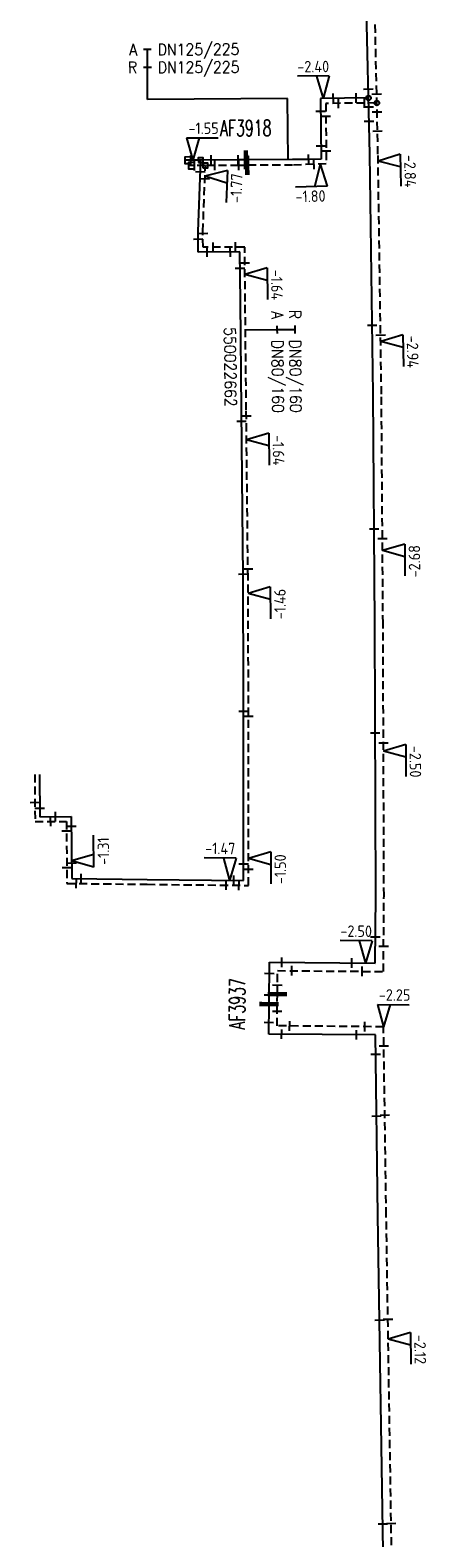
# Model space of a CAD drawing. Header units: millimetres. Extents: x 0 to 118318689, y 0 to 490460760.
# Tile 60 of 117: x 117734249 to 117765495, y 486061042 to 486179351. Entities that reach past the tile are written whole.
import ezdxf
from ezdxf.enums import TextEntityAlignment as Align

# ---------------------------------------------------------------- set-up
doc = ezdxf.new("R2010")
doc.units = ezdxf.units.MM
doc.header["$LTSCALE"] = 200
doc.linetypes.add('HIDDEN2', pattern=[4.7625, 3.175, -1.5875])
doc.layers.get('0').update_dxf_attribs({"color": 8})
for name, color, linetype in [('WT-C-AFSLUITER', 7, 'Continuous'), ('WT-C-mof', 7, 'Continuous'), ('WT-C-tstuk', 7, 'Continuous'), ('WT-I-diam', 7, 'Continuous'), ('WT-I-info', 7, 'Continuous'), ('WT-I-NAP', 7, 'Continuous'), ('WT-L-aanvoer', 6, 'Continuous'), ('WT-L-retour', 6, 'HIDDEN2')]:
    doc.layers.add(name, color=color, linetype=linetype)
doc.styles.add('DIN17', font='ROMANS.SHX', dxfattribs={"width": 0.9})
doc.styles.add('ISOCP', font='ISOCP.SHX')

# ---------------------------------------------------------------- blocks, each defined once
blk = doc.blocks.new('LR-mof')
at = {"color": 0, "linetype": 'ByBlock', "lineweight": -2}
blk.add_line((0, -0.75), (0, 0.75), dxfattribs=at)
blk = doc.blocks.new('LR-tsb')
blk.add_circle((0, 0), 0.375)
blk = doc.blocks.new('nap1')
at = {"color": 0, "linetype": 'Continuous'}
for p, q in [((-1, 3.5), (0, 0)), ((-1, 3.5), (4, 3.5)), ((1, 3.5), (0, 0))]:
    blk.add_line(p, q, dxfattribs=at)
at = {"color": 0, "linetype": 'Continuous', "style": 'ISOCP'}
for tag, p in [('*1', (1.7, 5)), ('*2', (4, 1.5))]:
    blk.add_attdef(tag, text='', height=1.8, dxfattribs=at).set_placement(p, align=Align.MIDDLE)
blk = doc.blocks.new('nap2')
at = {"color": 0, "linetype": 'Continuous'}
for p, q in [((1, 3.5), (-4, 3.5)), ((-1, 3.5), (0, 0)), ((1, 3.5), (0, 0))]:
    blk.add_line(p, q, dxfattribs=at)
at = {"color": 0, "linetype": 'Continuous', "style": 'ISOCP'}
for tag, p in [('*1', (-1.5, 5)), ('*2', (-4, 1.5))]:
    blk.add_attdef(tag, text='', height=1.8, dxfattribs=at).set_placement(p, align=Align.MIDDLE)
blk = doc.blocks.new('LR-tso')
blk.add_lwpolyline([(-0.375, -0.375), (0.375, -0.375), (0.375, 0.375), (-0.375, 0.375)], close=True)
blk = doc.blocks.new('LR-smof')
at = {"color": 0, "linetype": 'ByBlock', "lineweight": -2}
blk.add_lwpolyline([(1, 0.5), (0, 0.5), (0, -0.5), (1, -0.5)], dxfattribs=at)
blk = doc.blocks.new('LR-AFS')
at = {"color": 0, "lineweight": -3, "const_width": 0.7}
blk.add_lwpolyline([(0, -1.5), (0, 1.5)], dxfattribs=at)
at = {"color": 7, "linetype": 'ByBlock', "lineweight": -2, "style": 'DIN17', "width": 0.9}
blk.add_attdef('*1', text='', height=2.5, dxfattribs=at).set_placement((0, 5), align=Align.MIDDLE)
at = {"color": 0, "linetype": 'ByBlock', "lineweight": -2, "style": 'DIN17', "width": 0.3, "flags": 1}
for tag, p in [('*2', (2.5, 1.5)), ('OCODE', (-7.5, -2.5)), ('NCODE', (-2.5, -2.5)), ('BC', (2.5, -2.5)), ('RK', (7.5, -2.5)), ('ST', (-7.5, -5)), ('VCODE', (-2.5, -5)), ('NIVO', (2.5, -5)), ('IMM', (7.5, -5)), ('FABR', (-7.5, -7.5)), ('TYPE', (-2.5, -7.5)), ('OPBOUW', (2.5, -7.5)), ('BEDIEN', (7.5, -7.5)), ('VERTR', (-7.5, -10)), ('OPBLEN', (-2.5, -10)), ('HULPST', (2.5, -10)), ('VERLSP', (7.5, -10)), ('DEKM', (-7.5, -12.5)), ('PDATUM', (-2.5, -12.5)), ('OPM', (2.5, -12.5)), ('BORD', (7.5, -12.5)), ('BORDL', (-7.5, -15)), ('BORDX', (-2.5, -15)), ('BORDY', (2.5, -15)), ('BORDZ', (7.5, -15))]:
    blk.add_attdef(tag, text='', height=1.8, dxfattribs=at).set_placement(p, align=Align.MIDDLE)
blk = doc.blocks.new('LR-hyp')
at = {"color": 7, "linetype": 'ByBlock', "lineweight": -3, "style": 'DIN17', "width": 0.9}
blk.add_attdef('*1', text='', height=1.8, dxfattribs=at).set_placement((0, 0), align=Align.MIDDLE)
at = {"color": 7, "linetype": 'ByBlock', "lineweight": -2, "style": 'DIN17', "width": 0.9, "flags": 1}
blk.add_attdef('*2', text='', height=1.8, dxfattribs=at).set_placement((0, -5), align=Align.MIDDLE)
blk = doc.blocks.new('LR-DIAB2')
at = {"color": 0, "linetype": 'Continuous', "lineweight": -3}
blk.add_line((0, 5), (0, 7.8), dxfattribs=at)
at = {"color": 0, "lineweight": -3}
blk.add_line((0, 0), (0, 5), dxfattribs=at)
for points in [[(0.61, 7.8), (0, 7.8), (-0.61, 7.8)], [(0.61, 5), (0, 5), (-0.61, 5)]]:
    blk.add_lwpolyline(points, dxfattribs=at)
at = {"color": 1, "lineweight": -3, "style": 'DIN17', "width": 0.9}
for tag, p in [('*1', (-1.61, 7.8)), ('*2', (-1.61, 5.02))]:
    blk.add_attdef(tag, text='', height=1.8, dxfattribs=at).set_placement(p, align=Align.MIDDLE_RIGHT)
for tag, p in [('*11', (1.61, 7.8)), ('*12', (1.61, 5))]:
    blk.add_attdef(tag, text='', height=1.8, dxfattribs=at).set_placement(p, align=Align.MIDDLE_LEFT)

msp = doc.modelspace()

# ---------------------------------------------------------------- linework, layer by layer
at = {"layer": 'WT-I-diam'}
for p, q in [((117754479, 486173987), (117743481, 486173922)), ((117754507, 486169187), (117754479, 486173987))]:
    msp.add_line(p, q, dxfattribs=at)
at = {"layer": 'WT-L-aanvoer', "lineweight": -3}
for p, q in [((117760926, 486169613), (117760554, 486186736)), ((117760833, 486174031), (117757070, 486173998)), ((117757070, 486173998), (117757113, 486169239)), ((117757113, 486169239), (117756110, 486169212)), ((117761198, 486150785), (117760926, 486169613)), ((117761323, 486132797), (117761198, 486150785)), ((117761398, 486111448), (117761323, 486132797)), ((117761354, 486106136), (117761398, 486111448)), ((117753015, 486102923), (117753042, 486106205)), ((117753042, 486106205), (117761354, 486106136)), ((117752995, 486100571), (117753015, 486102923)), ((117761371, 486100502), (117752995, 486100571)), ((117761576, 486086345), (117761371, 486100502)), ((117762093, 486053792), (117761576, 486086345))]:
    msp.add_line(p, q, dxfattribs=at)
at = {"layer": 'WT-L-aanvoer'}
for p, q in [((117747651, 486169152), (117746395, 486169147)), ((117747442, 486163545), (117747651, 486169152)), ((117750591, 486169164), (117747651, 486169152)), ((117751205, 486169168), (117750591, 486169164)), ((117754853, 486169189), (117751205, 486169168)), ((117756110, 486169212), (117754853, 486169189)), ((117747443, 486163366), (117747442, 486163545)), ((117747453, 486161926), (117747443, 486163366)), ((117750729, 486161950), (117747453, 486161926)), ((117750765, 486158057), (117750729, 486161950)), ((117750846, 486149532), (117750765, 486158057)), ((117750985, 486136433), (117750846, 486149532)), ((117751019, 486127600), (117750985, 486136433)), ((117751018, 486116036), (117751019, 486127600)), ((117734988, 486120952), (117735012, 486117625)), ((117735012, 486117625), (117737477, 486117643)), ((117737477, 486117643), (117737517, 486112769)), ((117751015, 486112622), (117751018, 486116036)), ((117737517, 486112769), (117743452, 486112704)), ((117743452, 486112704), (117751015, 486112622))]:
    msp.add_line(p, q, dxfattribs=at)
at = {"layer": 'WT-L-retour', "lineweight": -3}
for p, q in [((117761576, 486169624), (117761204, 486186747)), ((117761486, 486173637), (117757474, 486173601)), ((117757474, 486173601), (117757517, 486168850)), ((117761848, 486150792), (117761576, 486169624)), ((117751305, 486168743), (117750634, 486168740)), ((117754860, 486168764), (117751305, 486168743)), ((117756521, 486168823), (117754860, 486168764)), ((117757517, 486168850), (117756521, 486168823)), ((117761973, 486132801), (117761848, 486150792)), ((117762048, 486111447), (117761973, 486132801)), ((117761999, 486105480), (117762048, 486111447)), ((117753671, 486103704), (117753687, 486105549)), ((117753687, 486105549), (117761999, 486105480)), ((117753651, 486101216), (117753671, 486103704)), ((117762011, 486101146), (117753651, 486101216)), ((117762226, 486086355), (117762011, 486101146)), ((117762743, 486053801), (117762226, 486086355))]:
    msp.add_line(p, q, dxfattribs=at)
at = {"layer": 'WT-L-retour'}
for p, q in [((117748015, 486168729), (117746692, 486168723)), ((117747822, 486163540), (117748015, 486168729)), ((117750634, 486168740), (117748015, 486168729)), ((117747823, 486163369), (117747822, 486163540)), ((117747831, 486162309), (117747823, 486163369)), ((117751105, 486162333), (117747831, 486162309)), ((117751145, 486158061), (117751105, 486162333)), ((117751226, 486149536), (117751145, 486158061)), ((117751365, 486136436), (117751226, 486149536)), ((117751399, 486127600), (117751365, 486136436)), ((117751398, 486116035), (117751399, 486127600)), ((117734608, 486120949), (117734635, 486117242)), ((117734635, 486117242), (117737100, 486117261)), ((117737100, 486117261), (117737141, 486112393)), ((117751395, 486112238), (117751398, 486116035)), ((117737141, 486112393), (117743448, 486112324)), ((117743448, 486112324), (117751395, 486112238))]:
    msp.add_line(p, q, dxfattribs=at)

# ---------------------------------------------------------------- block references
at = {"layer": 'WT-C-AFSLUITER', "linetype": 'Continuous'}
ref = msp.add_blockref('LR-AFS', (117751205, 486169168), dxfattribs=dict(at, xscale=499.9999999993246, yscale=499.9999999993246, zscale=499.9999999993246, rotation=0.3350179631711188))
ref.add_attrib('*1', 'AF3918', dxfattribs={"layer": '0', "color": 7, "linetype": 'ByBlock', "lineweight": -2, "height": 1250, "rotation": 0.33502, "style": 'DIN17', "width": 0.65}).set_placement((117751191, 486171668), align=Align.MIDDLE)
for p, xscale, yscale, zscale, rotation in [((117751305, 486168743), 499.9999999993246, 499.9999999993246, 499.9999999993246, 0.3350179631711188), ((117753671, 486103704), 500.0000000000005, 500.0000000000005, 500.0000000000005, 89.5236)]:
    msp.add_blockref('LR-AFS', p, dxfattribs=dict(at, xscale=xscale, yscale=yscale, zscale=zscale, rotation=rotation))
ref = msp.add_blockref('LR-AFS', (117753015, 486102923), dxfattribs=dict(at, xscale=500.0000000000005, yscale=500.0000000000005, zscale=500.0000000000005, rotation=89.5236))
ref.add_attrib('*1', 'AF3937', dxfattribs={"layer": '0', "color": 7, "linetype": 'ByBlock', "lineweight": -2, "height": 1250, "rotation": 89.5236, "style": 'DIN17', "width": 0.65}).set_placement((117750515, 486102943), align=Align.MIDDLE)
at = {"layer": 'WT-C-mof', "lineweight": -3}
for p, xscale, yscale, zscale, rotation in [((117758070, 486174007), 499.9999999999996, 499.9999999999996, 499.9999999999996, 0.5156415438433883), ((117758474, 486173610), 499.9999999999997, 499.9999999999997, 499.9999999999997, 0.5156415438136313), ((117759833, 486174022), 500.0000000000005, 500.0000000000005, 500.0000000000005, 180.5156415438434), ((117760818, 486174731), 499.9999999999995, 499.9999999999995, 499.9999999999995, 271.2447695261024), ((117760487, 486173628), 499.999999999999, 499.999999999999, 499.999999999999, 180.5156415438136), ((117761471, 486174337), 500.0000000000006, 500.0000000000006, 500.0000000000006, 271.2447695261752), ((117757079, 486172998), 500.0000000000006, 500.0000000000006, 500.0000000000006, 270.5156415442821), ((117757483, 486172601), 500.0000000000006, 500.0000000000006, 500.0000000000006, 270.5156415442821), ((117760848, 486173332), 499.9999999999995, 499.9999999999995, 499.9999999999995, 271.2447695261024), ((117761502, 486172938), 500.0000000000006, 500.0000000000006, 500.0000000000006, 271.2447695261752), ((117757104, 486170243), 500.0000000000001, 500.0000000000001, 500.0000000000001, 90.51564154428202), ((117756110, 486169212), 499.9999999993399, 499.9999999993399, 499.9999999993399, 181.5909595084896), ((117756521, 486168823), 500.0000000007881, 500.0000000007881, 500.0000000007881, 181.5909595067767), ((117757508, 486169847), 500.0000000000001, 500.0000000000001, 500.0000000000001, 90.51564154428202), ((117754639, 486101208), 500.0000000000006, 500.0000000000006, 500.0000000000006, 359.5236257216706), ((117760511, 486101159), 499.9999999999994, 499.9999999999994, 499.9999999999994, 179.5236257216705), ((117754007, 486100563), 500, 500, 500, 359.5236257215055), ((117759871, 486100514), 499.9999999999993, 499.9999999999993, 499.9999999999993, 179.5236257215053), ((117762033, 486099647), 499.9999999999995, 499.9999999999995, 499.9999999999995, 270.8302714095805), ((117761392, 486099002), 500, 500, 500, 270.8302714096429)]:
    msp.add_blockref('LR-mof', p, dxfattribs=dict(at, xscale=xscale, yscale=yscale, zscale=zscale, rotation=rotation))
at = {"layer": 'WT-C-mof', "linetype": 'Continuous', "lineweight": -3}
for p, xscale, yscale, zscale, rotation in [((117760870, 486172205), 500, 500, 500, 271.2448), ((117761537, 486171432), 500, 500, 500, 271.2448), ((117761120, 486156205), 500, 500, 500, 270.828), ((117761781, 486155426), 500, 500, 500, 270.828), ((117761271, 486140209), 499.9999999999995, 499.9999999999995, 499.9999999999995, 270.3957), ((117761927, 486139459), 499.9999999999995, 499.9999999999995, 499.9999999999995, 270.3957), ((117761353, 486124211), 500, 500, 500, 270.2030999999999), ((117762006, 486123421), 500, 500, 500, 270.2030999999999), ((117761371, 486108184), 500.0000000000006, 500.0000000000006, 500.0000000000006, 89.5236), ((117762015, 486107438), 500.0000000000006, 500.0000000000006, 500.0000000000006, 89.5236), ((117754026, 486106197), 500.0000000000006, 500.0000000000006, 500.0000000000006, 359.5236), ((117759526, 486106151), 500.0000000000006, 500.0000000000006, 500.0000000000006, 359.5236), ((117753035, 486105315), 500.0000000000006, 500.0000000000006, 500.0000000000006, 89.5236), ((117754802, 486105540), 500.0000000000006, 500.0000000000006, 500.0000000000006, 359.5236), ((117760328, 486105494), 500.0000000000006, 500.0000000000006, 500.0000000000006, 359.5236), ((117753677, 486104400), 500.0000000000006, 500.0000000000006, 500.0000000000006, 89.5236), ((117753660, 486102350), 500.0000000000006, 500.0000000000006, 500.0000000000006, 89.5236), ((117753003, 486101467), 500.0000000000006, 500.0000000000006, 500.0000000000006, 89.5236), ((117761463, 486094146), 499.9999999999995, 499.9999999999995, 499.9999999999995, 270.8303), ((117762112, 486094225), 499.9999999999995, 499.9999999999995, 499.9999999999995, 270.8303), ((117761706, 486078139), 499.9999999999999, 499.9999999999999, 499.9999999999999, 270.9104), ((117762355, 486078202), 499.9999999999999, 499.9999999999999, 499.9999999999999, 270.9104), ((117761960, 486062137), 499.9999999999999, 499.9999999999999, 499.9999999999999, 270.9104), ((117762610, 486062178), 499.9999999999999, 499.9999999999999, 499.9999999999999, 270.9104)]:
    msp.add_blockref('LR-mof', p, dxfattribs=dict(at, xscale=xscale, yscale=yscale, zscale=zscale, rotation=rotation))
at = {"layer": 'WT-C-mof', "linetype": 'Continuous'}
for name, p, xscale, yscale, zscale, rotation in [('LR-smof', (117746395, 486169147), 500.0000000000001, 500.0000000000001, 500.0000000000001, 0.2405), ('LR-smof', (117746692, 486168723), 500.0000000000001, 500.0000000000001, 500.0000000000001, 0.2403), ('LR-mof', (117746882, 486169149), 500.0000000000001, 500.0000000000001, 500.0000000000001, 0.2405), ('LR-mof', (117747159, 486168725), 500.0000000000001, 500.0000000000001, 500.0000000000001, 0.2403), ('LR-mof', (117748479, 486169155), 500.0000000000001, 500.0000000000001, 500.0000000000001, 0.2405), ('LR-mof', (117748759, 486168732), 500.0000000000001, 500.0000000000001, 500.0000000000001, 0.2403), ('LR-mof', (117750591, 486169164), 500.0000000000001, 500.0000000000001, 500.0000000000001, 0.2405), ('LR-mof', (117750634, 486168740), 500.0000000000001, 500.0000000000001, 500.0000000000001, 0.2403), ('LR-mof', (117747616, 486168219), 500, 500, 500, 87.86260000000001), ('LR-mof', (117747975, 486167659), 500, 500, 500, 87.86260000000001), ('LR-mof', (117747823, 486163409), 500.0000000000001, 500.0000000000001, 500.0000000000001, 270.4193), ('LR-mof', (117747446, 486162961), 500.0000000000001, 500.0000000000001, 500.0000000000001, 270.4193), ('LR-mof', (117748158, 486161931), 500.0000000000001, 500.0000000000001, 500.0000000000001, 0.4193), ('LR-mof', (117748624, 486162315), 500.0000000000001, 500.0000000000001, 500.0000000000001, 0.4193), ('LR-mof', (117749974, 486161944), 500.0000000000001, 500.0000000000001, 500.0000000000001, 0.4193), ('LR-mof', (117750384, 486162327), 500.0000000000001, 500.0000000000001, 500.0000000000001, 0.4193), ('LR-mof', (117750741, 486160668), 500.0000000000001, 500.0000000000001, 500.0000000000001, 270.5405), ('LR-mof', (117751117, 486161087), 500.0000000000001, 500.0000000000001, 500.0000000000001, 270.5405), ('LR-mof', (117751230, 486149085), 500.0000000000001, 500.0000000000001, 500.0000000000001, 270.6081), ('LR-mof', (117750855, 486148670), 500.0000000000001, 500.0000000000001, 500.0000000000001, 270.6081), ('LR-mof', (117751358, 486137086), 500.0000000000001, 500.0000000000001, 500.0000000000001, 270.6081), ('LR-mof', (117750982, 486136672), 500.0000000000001, 500.0000000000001, 500.0000000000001, 270.6081), ('LR-mof', (117751019, 486125893), 500.0000000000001, 500.0000000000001, 500.0000000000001, 89.99489999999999), ('LR-mof', (117751399, 486125484), 500.0000000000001, 500.0000000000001, 500.0000000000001, 89.99489999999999), ('LR-mof', (117734624, 486118756), 500.0000000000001, 500.0000000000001, 500.0000000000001, 270.4193), ('LR-mof', (117735007, 486118291), 500.0000000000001, 500.0000000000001, 500.0000000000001, 270.4193), ('LR-mof', (117735864, 486117251), 500.0000000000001, 500.0000000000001, 500.0000000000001, 0.4193), ('LR-mof', (117736252, 486117634), 500.0000000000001, 500.0000000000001, 500.0000000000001, 0.4193), ('LR-mof', (117737106, 486116528), 500, 500, 500, 270.4758), ('LR-mof', (117737483, 486116882), 500, 500, 500, 270.4758), ('LR-mof', (117737130, 486113635), 500, 500, 500, 270.4758), ('LR-mof', (117737507, 486113994), 500, 500, 500, 270.4758), ('LR-mof', (117751016, 486113893), 500, 500, 500, 89.95550000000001), ('LR-mof', (117751396, 486113484), 500, 500, 500, 89.95550000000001), ('LR-mof', (117737879, 486112385), 500.0000000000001, 500.0000000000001, 500.0000000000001, 359.3789), ('LR-mof', (117738256, 486112761), 500.0000000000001, 500.0000000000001, 500.0000000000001, 359.3789), ('LR-mof', (117749658, 486112257), 500.0000000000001, 500.0000000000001, 500.0000000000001, 359.3789), ('LR-mof', (117750243, 486112631), 500.0000000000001, 500.0000000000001, 500.0000000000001, 359.3789), ('LR-mof', (117750657, 486112246), 500.0000000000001, 500.0000000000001, 500.0000000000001, 359.3789), ('LR-mof', (117753018, 486103617), 500.0000000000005, 500.0000000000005, 500.0000000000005, 89.5236)]:
    msp.add_blockref(name, p, dxfattribs=dict(at, xscale=xscale, yscale=yscale, zscale=zscale, rotation=rotation))
at = {"layer": 'WT-C-tstuk', "linetype": 'Continuous', "lineweight": -3, "xscale": 499.9999999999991, "yscale": 499.9999999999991, "zscale": 499.9999999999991, "rotation": 180.5156}
for p in [(117760833, 486174031), (117761486, 486173637)]:
    msp.add_blockref('LR-tsb', p, dxfattribs=at)
at = {"layer": 'WT-C-tstuk', "linetype": 'Continuous', "xscale": 500.0000000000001, "yscale": 500.0000000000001, "zscale": 500.0000000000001}
for p, rotation in [((117747651, 486169152), 0.2405), ((117748015, 486168729), 0.2403)]:
    msp.add_blockref('LR-tso', p, dxfattribs=dict(at, rotation=rotation))
at = {"layer": 'WT-I-diam', "linetype": 'Continuous'}
for p, xscale, yscale, zscale, rotation, values in [((117743481, 486173922), 500.0000000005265, 500.0000000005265, 500.0000000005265, 0.335026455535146, {'*1': 'A', '*11': 'DN125/225', '*2': 'R', '*12': 'DN125/225'}), ((117751166, 486155828), 500, 500, 500, 270.5404686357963, {'*1': 'R', '*11': 'DN80/160', '*2': 'A', '*12': 'DN80/160'})]:
    msp.add_blockref('LR-DIAB2', p, dxfattribs=dict(at, xscale=xscale, yscale=yscale, zscale=zscale, rotation=rotation)).add_auto_attribs(values)
at = {"layer": 'WT-I-info', "linetype": 'Continuous', "xscale": 500.0000000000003, "yscale": 500.0000000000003, "zscale": 500.0000000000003, "rotation": 270.5404686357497}
msp.add_blockref('LR-hyp', (117749973, 486152920), dxfattribs=at).add_auto_attribs({'*1': '550022662'})
at = {"layer": 'WT-I-NAP', "linetype": 'Continuous'}
ref = msp.add_blockref('nap2', (117757261, 486173999), dxfattribs=dict(at, xscale=499.9999999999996, yscale=499.9999999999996, zscale=499.9999999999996, rotation=0.5156415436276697))
ref.add_attrib('*1', '-2.40', dxfattribs={"layer": '0', "color": 1, "linetype": 'Continuous', "height": 900, "rotation": 0.51564, "style": 'ISOCP'}).set_placement((117756488, 486176492), align=Align.MIDDLE)
ref = msp.add_blockref('nap1', (117747038, 486169149), dxfattribs=dict(at, xscale=500, yscale=500, zscale=500, rotation=0.2405445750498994))
ref.add_attrib('*1', '-1.55', dxfattribs={"layer": '0', "color": 1, "linetype": 'Continuous', "height": 900, "rotation": 0.24054, "style": 'ISOCP'}).set_placement((117747878, 486171653), align=Align.MIDDLE)
ref = msp.add_blockref('nap1', (117761584, 486169081), dxfattribs=dict(at, xscale=500, yscale=500, zscale=500, rotation=271.2447695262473))
ref.add_attrib('*1', '-2.84', dxfattribs={"layer": '0', "color": 1, "linetype": 'Continuous', "height": 900, "rotation": 271.24477, "style": 'ISOCP'}).set_placement((117764102, 486168285), align=Align.MIDDLE)
ref = msp.add_blockref('nap1', (117747984, 486167896), dxfattribs=dict(at, xscale=499.9999999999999, yscale=499.9999999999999, zscale=499.9999999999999, rotation=267.8626301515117))
ref.add_attrib('*1', '-1.77', dxfattribs={"layer": '0', "color": 1, "linetype": 'Continuous', "height": 900, "rotation": 87.86263, "style": 'ISOCP'}).set_placement((117750451, 486166953), align=Align.MIDDLE)
ref = msp.add_blockref('nap1', (117757058, 486168838), dxfattribs=dict(at, xscale=500.0000000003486, yscale=500.0000000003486, zscale=500.0000000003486, rotation=181.5909595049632))
ref.add_attrib('*1', '-1.80', dxfattribs={"layer": '0', "color": 1, "linetype": 'Continuous', "height": 900, "rotation": 1.59096, "style": 'ISOCP'}).set_placement((117756277, 486166315), align=Align.MIDDLE)
ref = msp.add_blockref('nap1', (117751125, 486160186), dxfattribs=dict(at, xscale=499.9999999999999, yscale=499.9999999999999, zscale=499.9999999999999, rotation=270.5404686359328))
ref.add_attrib('*1', '-1.64', dxfattribs={"layer": '0', "color": 1, "linetype": 'Continuous', "height": 900, "rotation": 270.54047, "style": 'ISOCP'}).set_placement((117753633, 486159359), align=Align.MIDDLE)
ref = msp.add_blockref('nap1', (117761789, 486154921), dxfattribs=dict(at, xscale=499.9999999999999, yscale=499.9999999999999, zscale=499.9999999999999, rotation=270.8279760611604))
ref.add_attrib('*1', '-2.94', dxfattribs={"layer": '0', "color": 1, "linetype": 'Continuous', "height": 900, "rotation": 270.82798, "style": 'ISOCP'}).set_placement((117764301, 486154107), align=Align.MIDDLE)
ref = msp.add_blockref('nap1', (117751250, 486147206), dxfattribs=dict(at, xscale=500.0000000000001, yscale=500.0000000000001, zscale=500.0000000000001, rotation=270.6081228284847))
ref.add_attrib('*1', '-1.64', dxfattribs={"layer": '0', "color": 1, "linetype": 'Continuous', "height": 900, "rotation": 270.60812, "style": 'ISOCP'}).set_placement((117753759, 486146382), align=Align.MIDDLE)
ref = msp.add_blockref('nap1', (117761933, 486138511), dxfattribs=dict(at, xscale=500, yscale=500, zscale=500, rotation=270.3957136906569))
ref.add_attrib('*1', '-2.68', dxfattribs={"layer": '0', "color": 1, "linetype": 'Continuous', "height": 900, "rotation": 90.39571, "style": 'ISOCP'}).set_placement((117764439, 486137678), align=Align.MIDDLE)
ref = msp.add_blockref('nap1', (117751370, 486135157), dxfattribs=dict(at, xscale=500, yscale=500, zscale=500, rotation=270.2221008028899))
ref.add_attrib('*1', '-1.46', dxfattribs={"layer": '0', "color": 1, "linetype": 'Continuous', "height": 900, "rotation": 90.2221, "style": 'ISOCP'}).set_placement((117753873, 486134317), align=Align.MIDDLE)
ref = msp.add_blockref('nap1', (117762007, 486122782), dxfattribs=dict(at, xscale=499.9999999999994, yscale=499.9999999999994, zscale=499.9999999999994, rotation=270.4505641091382))
ref.add_attrib('*1', '-2.50', dxfattribs={"layer": '0', "color": 1, "linetype": 'Continuous', "height": 900, "rotation": 270.45056, "style": 'ISOCP'}).set_placement((117764513, 486121951), align=Align.MIDDLE)
ref = msp.add_blockref('nap2', (117737506, 486114157), dxfattribs=dict(at, xscale=499.9999999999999, yscale=499.9999999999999, zscale=499.9999999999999, rotation=270.4758213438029))
ref.add_attrib('*1', '-1.31', dxfattribs={"layer": '0', "color": 1, "linetype": 'Continuous', "height": 900, "rotation": 90.47582, "style": 'ISOCP'}).set_placement((117740000, 486114927), align=Align.MIDDLE)
ref = msp.add_blockref('nap2', (117749910, 486112634), dxfattribs=dict(at, xscale=500.0000000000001, yscale=500.0000000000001, zscale=500.0000000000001, rotation=359.3789360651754))
ref.add_attrib('*1', '-1.47', dxfattribs={"layer": '0', "color": 1, "linetype": 'Continuous', "height": 900, "rotation": 359.37894, "style": 'ISOCP'}).set_placement((117749188, 486115142), align=Align.MIDDLE)
ref = msp.add_blockref('nap1', (117751397, 486114362), dxfattribs=dict(at, xscale=499.9999999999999, yscale=499.9999999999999, zscale=499.9999999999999, rotation=269.9555418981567))
ref.add_attrib('*1', '-1.50', dxfattribs={"layer": '0', "color": 1, "linetype": 'Continuous', "height": 900, "rotation": 89.95554, "style": 'ISOCP'}).set_placement((117753896, 486113510), align=Align.MIDDLE)
ref = msp.add_blockref('nap2', (117760594, 486106142), dxfattribs=dict(at, xscale=500, yscale=500, zscale=500, rotation=359.5236257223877))
ref.add_attrib('*1', '-2.50', dxfattribs={"layer": '0', "color": 1, "linetype": 'Continuous', "height": 900, "rotation": 359.52363, "style": 'ISOCP'}).set_placement((117759864, 486108648), align=Align.MIDDLE)
ref = msp.add_blockref('nap1', (117762011, 486101146), dxfattribs=dict(at, xscale=500.0000000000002, yscale=500.0000000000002, zscale=500.0000000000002, rotation=359.5236257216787))
ref.add_attrib('*1', '-2.25', dxfattribs={"layer": '0', "color": 1, "linetype": 'Continuous', "height": 900, "rotation": 359.52363, "style": 'ISOCP'}).set_placement((117762882, 486103639), align=Align.MIDDLE)
ref = msp.add_blockref('nap1', (117762380, 486076635), dxfattribs=dict(at, xscale=500.0000000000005, yscale=500.0000000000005, zscale=500.0000000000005, rotation=270.9104357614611))
ref.add_attrib('*1', '-2.12', dxfattribs={"layer": '0', "color": 1, "linetype": 'Continuous', "height": 900, "rotation": 270.91044, "style": 'ISOCP'}).set_placement((117764893, 486075824), align=Align.MIDDLE)

doc.saveas('drawing.dxf')
